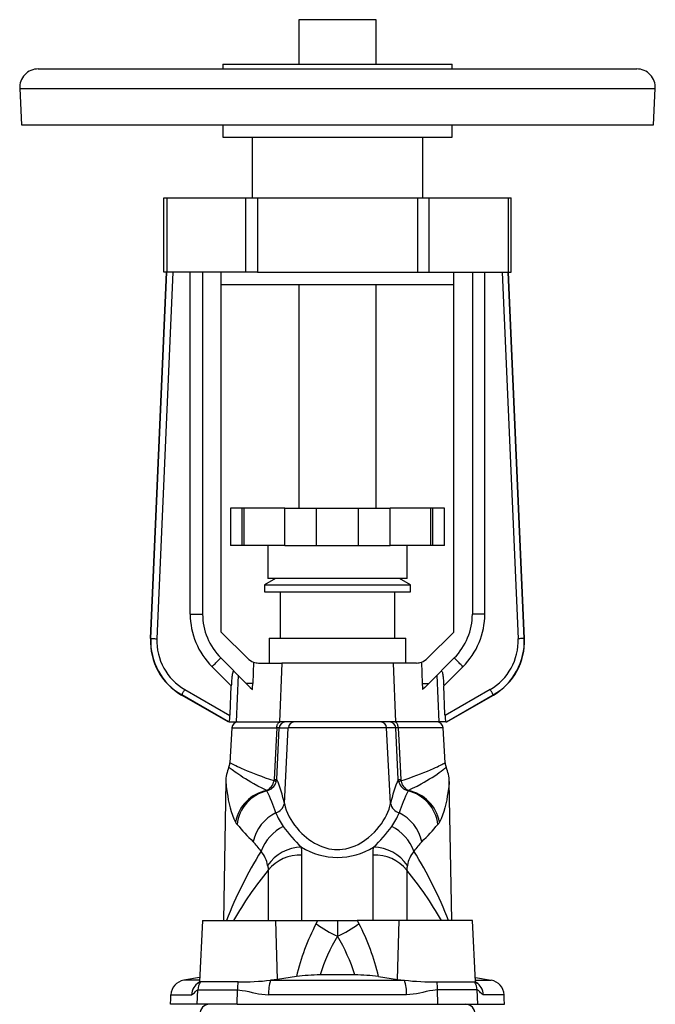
# Model space of a CAD drawing. Extents: x 72 to 690, y 44 to 1034.
# Tile 3 of 4: x 84 to 289, y 717 to 1034. Entities that reach past the tile are written whole.
import ezdxf

# ---------------------------------------------------------------- set-up
doc = ezdxf.new("R2010")
doc.units = 0
doc.layers.get('0').update_dxf_attribs({"linetype": 'CONTINUOUS'})

msp = doc.modelspace()

# ---------------------------------------------------------------- linework, layer by layer
at = {"color": 7, "linetype": 'CONTINUOUS'}
for p, q in [((174.14, 1034.02), (174.14, 1019.65)), ((186.64, 1034.02), (174.14, 1034.02)), ((199.14, 1034.02), (186.64, 1034.02)), ((199.14, 1019.65), (199.14, 1034.02)), ((149.64, 1019.65), (149.64, 1018.15)), ((149.64, 1019.65), (223.64, 1019.65)), ((223.64, 1018.15), (223.64, 1019.65)), ((90.14, 1018.15), (198.67, 1018.15)), ((198.67, 1018.15), (283.14, 1018.15)), ((84.15, 1011.84), (84.76, 1000.15)), ((84.15, 1011.84), (199.41, 1011.84)), ((199.41, 1011.84), (289.13, 1011.84)), ((288.52, 1000.15), (289.13, 1011.84)), ((84.76, 1000.15), (199.34, 1000.15)), ((149.64, 1000.15), (149.64, 996.15)), ((199.34, 1000.15), (288.52, 1000.15)), ((223.64, 996.15), (223.64, 1000.15)), ((149.64, 996.15), (223.64, 996.15)), ((159.14, 996.15), (159.14, 976.65)), ((214.14, 976.65), (214.14, 996.15)), ((130.64, 952.65), (130.64, 976.65)), ((130.64, 976.65), (131.59, 976.65)), ((131.59, 976.65), (157.04, 976.65)), ((131.59, 976.65), (131.59, 952.65)), ((157.04, 976.65), (160.83, 976.65)), ((157.04, 952.65), (157.04, 976.65)), ((160.83, 976.65), (212.45, 976.65)), ((160.83, 976.65), (160.83, 952.65)), ((212.45, 976.65), (216.24, 976.65)), ((212.45, 976.65), (212.45, 952.65)), ((216.24, 976.65), (241.68, 976.65)), ((216.24, 952.65), (216.24, 976.65)), ((241.68, 976.65), (242.64, 976.65)), ((241.68, 976.65), (241.68, 952.65)), ((242.64, 952.65), (242.64, 976.65)), ((126.34, 834.52), (131.5, 952.65)), ((126.42, 834.56), (131.57, 952.65)), ((133.57, 952.65), (128.41, 834.47)), ((131.59, 952.65), (130.64, 952.65)), ((157.04, 952.65), (131.59, 952.65)), ((139.14, 842.45), (139.14, 952.65)), ((143.14, 952.65), (143.14, 842.45)), ((149.14, 836.65), (149.14, 952.65)), ((160.83, 952.65), (157.04, 952.65)), ((160.83, 952.65), (212.45, 952.65)), ((212.45, 952.65), (216.24, 952.65)), ((216.24, 952.65), (241.68, 952.65)), ((224.14, 836.65), (224.14, 952.65)), ((230.14, 952.65), (230.14, 842.45)), ((234.14, 842.45), (234.14, 952.65)), ((239.71, 952.65), (244.87, 834.47)), ((241.68, 952.65), (242.64, 952.65)), ((246.86, 834.56), (241.71, 952.65)), ((246.94, 834.52), (241.78, 952.65)), ((149.14, 948.65), (224.14, 948.65)), ((174.14, 948.65), (174.14, 876.56)), ((199.14, 876.56), (199.14, 948.65)), ((152.14, 876.56), (152.14, 864.56)), ((155.87, 876.56), (152.14, 876.56)), ((156.57, 876.56), (155.87, 876.56)), ((155.87, 864.56), (155.87, 876.56)), ((169.64, 876.56), (156.57, 876.56)), ((156.57, 864.56), (156.57, 876.56)), ((169.64, 876.56), (179.89, 876.56)), ((169.64, 864.56), (169.64, 876.56)), ((179.89, 864.56), (179.89, 876.56)), ((179.89, 876.56), (193.39, 876.56)), ((193.39, 864.56), (193.39, 876.56)), ((193.39, 876.56), (203.64, 876.56)), ((216.71, 876.56), (203.64, 876.56)), ((203.64, 864.56), (203.64, 876.56)), ((217.41, 876.56), (216.71, 876.56)), ((216.71, 864.56), (216.71, 876.56)), ((221.14, 876.56), (217.41, 876.56)), ((217.41, 864.56), (217.41, 876.56)), ((221.14, 864.56), (221.14, 876.56)), ((155.87, 864.56), (152.14, 864.56)), ((156.57, 864.56), (155.87, 864.56)), ((169.64, 864.56), (156.57, 864.56)), ((164.14, 864.56), (164.14, 853.86)), ((169.64, 864.56), (179.89, 864.56)), ((179.89, 864.56), (193.39, 864.56)), ((193.39, 864.56), (203.64, 864.56)), ((216.71, 864.56), (203.64, 864.56)), ((209.14, 853.86), (209.14, 864.56)), ((217.41, 864.56), (216.71, 864.56)), ((221.14, 864.56), (217.41, 864.56)), ((166.6, 853.86), (163.14, 851.87)), ((209.14, 853.86), (164.14, 853.86)), ((210.14, 851.87), (206.68, 853.86)), ((163.14, 851.87), (163.14, 849.58)), ((163.14, 851.87), (210.14, 851.87)), ((210.14, 849.58), (210.14, 851.87)), ((163.14, 849.58), (210.14, 849.58)), ((168.19, 849.58), (168.19, 834.65)), ((205.09, 834.65), (205.09, 849.58)), ((139.14, 842.45), (143.14, 842.45)), ((234.14, 842.45), (230.14, 842.45)), ((157.67, 828.12), (149.14, 836.65)), ((215.6, 828.12), (224.14, 836.65)), ((126.34, 834.52), (126.42, 834.56)), ((164.64, 834.65), (164.64, 826.65)), ((164.64, 834.65), (208.64, 834.65)), ((208.64, 826.65), (208.64, 834.65)), ((246.94, 834.52), (246.86, 834.56)), ((152.38, 819.27), (146.17, 825.48)), ((149, 828.31), (157.2, 820.1)), ((159.53, 826.95), (159.31, 820.1)), ((161.21, 826.65), (168.73, 826.65)), ((168.73, 826.65), (167.96, 807.65)), ((204.55, 826.65), (168.73, 826.65)), ((212.07, 826.65), (204.55, 826.65)), ((204.55, 826.65), (205.32, 807.65)), ((213.75, 826.95), (213.97, 820.1)), ((224.28, 828.31), (216.08, 820.1)), ((220.9, 819.27), (227.11, 825.48)), ((154.56, 822.74), (153.95, 807.65)), ((218.72, 822.74), (219.33, 807.65)), ((159.31, 820.1), (157.2, 820.1)), ((213.97, 820.1), (216.08, 820.1)), ((136.39, 816.38), (136.32, 816.34)), ((151.36, 807.65), (136.32, 816.34)), ((151.5, 807.65), (136.39, 816.38)), ((137.39, 818.11), (151.96, 809.7)), ((235.89, 818.11), (221.32, 809.7)), ((221.77, 807.65), (236.89, 816.38)), ((221.92, 807.65), (236.96, 816.34)), ((236.89, 816.38), (236.96, 816.34)), ((151.5, 807.65), (151.36, 807.65)), ((151.74, 807.65), (151.5, 807.65)), ((151.74, 807.65), (153.95, 807.65)), ((153.95, 807.65), (167.96, 807.65)), ((205.32, 807.65), (167.96, 807.65)), ((219.33, 807.65), (205.32, 807.65)), ((221.54, 807.65), (219.33, 807.65)), ((221.54, 807.65), (221.77, 807.65)), ((221.77, 807.65), (221.92, 807.65)), ((152.54, 805.76), (151.95, 794.44)), ((152.54, 805.76), (167.04, 805.76)), ((167.06, 789.16), (167.86, 805.76)), ((167.86, 805.76), (170.78, 805.76)), ((169.53, 781.37), (170.78, 805.76)), ((202.49, 805.76), (170.78, 805.76)), ((203.75, 781.37), (202.49, 805.76)), ((205.42, 805.76), (202.49, 805.76)), ((206.22, 789.16), (205.42, 805.76)), ((220.74, 805.76), (206.24, 805.76)), ((221.33, 794.44), (220.74, 805.76)), ((150.6, 788.42), (149.82, 743.65)), ((223.46, 743.65), (222.68, 788.42)), ((163.88, 785.45), (163.87, 785.58)), ((209.4, 785.45), (209.41, 785.58)), ((175.16, 743.65), (175.16, 764.72)), ((198.12, 743.65), (198.12, 764.72)), ((164.3, 759.9), (164.3, 743.65)), ((208.98, 759.9), (208.98, 743.65)), ((143.14, 743.65), (142.1, 723.91)), ((143.14, 743.65), (166.74, 743.65)), ((166.74, 743.65), (180.29, 743.65)), ((167.31, 724.7), (166.74, 743.65)), ((179.77, 742.7), (180.29, 743.65)), ((180.29, 743.65), (186.64, 743.65)), ((186.64, 743.65), (186.64, 738.59)), ((186.64, 743.65), (192.99, 743.65)), ((206.54, 743.65), (192.99, 743.65)), ((192.99, 743.65), (193.51, 742.7)), ((205.97, 724.7), (206.54, 743.65)), ((230.14, 743.65), (206.54, 743.65)), ((231.17, 723.91), (230.14, 743.65)), ((142.18, 725.32), (137.03, 724.41)), ((142.13, 724.41), (137.03, 724.41)), ((142.45, 723.85), (142.45, 723.85)), ((154.55, 723.85), (154.55, 723.85)), ((165.06, 724.41), (208.22, 724.41)), ((173.4, 725.58), (167.31, 724.7)), ((199.88, 725.58), (205.97, 724.7)), ((218.73, 723.85), (218.73, 723.85)), ((230.83, 723.85), (230.83, 723.85)), ((231.1, 725.32), (236.24, 724.41)), ((231.15, 724.41), (236.24, 724.41)), ((141.35, 716.65), (141.58, 721.27)), ((141.58, 721.27), (141.58, 721.27)), ((154.3, 716.65), (154.35, 721.27)), ((154.35, 721.27), (154.35, 721.27)), ((218.93, 721.27), (218.93, 721.27)), ((218.98, 716.65), (218.93, 721.27)), ((231.69, 721.27), (231.69, 721.27)), ((231.93, 716.65), (231.69, 721.27)), ((132.91, 719.75), (139.61, 719.75)), ((208.85, 719.75), (164.43, 719.75)), ((240.37, 719.75), (233.67, 719.75)), ((141.35, 716.65), (132.75, 716.65)), ((154.3, 716.65), (141.35, 716.65)), ((154.3, 716.65), (218.98, 716.65)), ((218.98, 716.65), (231.93, 716.65)), ((231.93, 716.65), (240.53, 716.65))]:
    msp.add_line(p, q, dxfattribs=at)
for points in [[(126.42, 834.56), (126.44, 834.56), (126.5, 834.56), (126.59, 834.55), (126.71, 834.55), (126.85, 834.54), (127.02, 834.53), (127.22, 834.53), (127.43, 834.52), (127.66, 834.51), (127.91, 834.5), (128.16, 834.48), (128.41, 834.47)], [(246.86, 834.56), (246.84, 834.56), (246.78, 834.56), (246.69, 834.55), (246.57, 834.55), (246.43, 834.54), (246.25, 834.53), (246.06, 834.53), (245.84, 834.52), (245.61, 834.51), (245.37, 834.5), (245.12, 834.48), (244.87, 834.47)], [(146.17, 825.48), (146.41, 825.73), (146.66, 825.97), (146.9, 826.21), (147.14, 826.45), (147.36, 826.68), (147.58, 826.9), (147.79, 827.1), (147.99, 827.3), (148.17, 827.48), (148.34, 827.65), (148.49, 827.8), (148.62, 827.93), (148.73, 828.05), (148.83, 828.14), (148.9, 828.21), (148.95, 828.27), (148.99, 828.3), (149, 828.31)], [(227.11, 825.48), (226.86, 825.73), (226.62, 825.97), (226.38, 826.21), (226.14, 826.45), (225.91, 826.68), (225.7, 826.9), (225.49, 827.1), (225.29, 827.3), (225.11, 827.48), (224.94, 827.65), (224.79, 827.8), (224.66, 827.93), (224.55, 828.05), (224.45, 828.14), (224.38, 828.21), (224.32, 828.27), (224.29, 828.3), (224.28, 828.31)], [(153.3, 824.01), (153.2, 824.07), (153.1, 824.06), (153, 823.97), (152.91, 823.79), (152.83, 823.56), (152.76, 823.27), (152.7, 822.94), (152.64, 822.58), (152.59, 822.2), (152.53, 821.62), (152.48, 821.02), (152.44, 820.41), (152.41, 819.84), (152.38, 819.27)], [(219.98, 824.01), (220.08, 824.07), (220.18, 824.06), (220.28, 823.97), (220.37, 823.79), (220.45, 823.56), (220.52, 823.27), (220.58, 822.94), (220.64, 822.58), (220.68, 822.2), (220.74, 821.62), (220.8, 821.02), (220.84, 820.41), (220.87, 819.84), (220.9, 819.27)], [(151.96, 809.7), (151.97, 810.08), (152.38, 819.27)], [(157.2, 820.1), (157.86, 819.44), (158.52, 818.78), (159.18, 818.13)], [(216.08, 820.1), (215.42, 819.44), (214.76, 818.78), (214.1, 818.13)], [(221.32, 809.7), (221.3, 810.08), (220.9, 819.27)], [(136.39, 816.38), (136.4, 816.4), (136.43, 816.45), (136.48, 816.53), (136.54, 816.63), (136.61, 816.76), (136.7, 816.91), (136.79, 817.08), (136.9, 817.26), (137.02, 817.46), (137.14, 817.67), (137.26, 817.89), (137.39, 818.11)], [(236.89, 816.38), (236.87, 816.4), (236.85, 816.45), (236.8, 816.53), (236.74, 816.63), (236.67, 816.76), (236.58, 816.91), (236.49, 817.08), (236.38, 817.26), (236.26, 817.46), (236.14, 817.67), (236.02, 817.89), (235.89, 818.11)], [(167.04, 805.76), (167.05, 806.01), (167.09, 806.25), (167.14, 806.49), (167.21, 806.71), (167.3, 806.92), (167.39, 807.1), (167.51, 807.27), (167.63, 807.4), (167.76, 807.51), (167.9, 807.59), (168.04, 807.64), (168.19, 807.65)], [(206.24, 805.76), (206.22, 806.01), (206.19, 806.25), (206.14, 806.49), (206.07, 806.71), (205.98, 806.92), (205.88, 807.1), (205.77, 807.27), (205.65, 807.4), (205.52, 807.51), (205.38, 807.59), (205.24, 807.64), (205.09, 807.65)], [(167.04, 805.76), (166.85, 801.76), (166.26, 789.16)], [(206.24, 805.76), (206.43, 801.76), (207.02, 789.16)], [(166.18, 788.7), (164.79, 789.14), (163.46, 789.59), (162.19, 790.05), (160.98, 790.5), (159.83, 790.94), (158.76, 791.37), (157.64, 791.84), (156.62, 792.28), (155.69, 792.69), (155.03, 792.98), (154.44, 793.25), (153.9, 793.5), (153.43, 793.73), (152.98, 793.94), (152.61, 794.12), (152.32, 794.26), (152.12, 794.36), (151.99, 794.42), (151.95, 794.44), (151.95, 794.44)], [(207.1, 788.7), (208.47, 789.14), (209.79, 789.59), (211.05, 790.03), (212.27, 790.49), (213.43, 790.94), (214.52, 791.37), (215.63, 791.84), (216.66, 792.28), (217.59, 792.69), (218.24, 792.98), (218.84, 793.25), (219.37, 793.5), (219.85, 793.73), (220.29, 793.94), (220.66, 794.12), (220.95, 794.26), (221.16, 794.36), (221.29, 794.42), (221.33, 794.44), (221.33, 794.44)], [(163.87, 785.58), (162.39, 786.27), (160.99, 786.98), (159.66, 787.69), (158.71, 788.24), (157.8, 788.77), (156.94, 789.29), (156.14, 789.79), (155.43, 790.26), (154.77, 790.7), (154.16, 791.12), (153.61, 791.51), (153.12, 791.86), (152.7, 792.18), (152.38, 792.43), (152.11, 792.64), (151.9, 792.81), (151.75, 792.93), (151.65, 793.02), (151.61, 793.04), (151.61, 793.04)], [(209.41, 785.58), (210.88, 786.27), (212.29, 786.98), (213.61, 787.69), (214.57, 788.24), (215.48, 788.77), (216.34, 789.29), (217.14, 789.79), (217.99, 790.35), (218.77, 790.88), (219.46, 791.36), (220.07, 791.8), (220.58, 792.18), (220.9, 792.43), (221.17, 792.64), (221.38, 792.81), (221.53, 792.93), (221.63, 793.02), (221.66, 793.04), (221.66, 793.04)], [(150.6, 788.42), (150.61, 788.37), (150.62, 788.21), (150.65, 787.96), (150.68, 787.64), (150.73, 787.24), (150.78, 786.79), (150.86, 786.18), (150.95, 785.52), (151.05, 784.82), (151.22, 783.73), (151.43, 782.6), (151.7, 781.31), (152.01, 780.03), (152.36, 778.78), (152.77, 777.58), (153.23, 776.44), (153.74, 775.39)], [(166.26, 789.16), (166.23, 788.93), (166.18, 788.7)], [(166.88, 788.28), (167, 788.71), (167.06, 789.16)], [(206.4, 788.28), (206.28, 788.71), (206.22, 789.16)], [(207.02, 789.16), (207.04, 788.93), (207.1, 788.7)], [(222.68, 788.42), (222.67, 788.37), (222.66, 788.21), (222.63, 787.96), (222.6, 787.64), (222.55, 787.24), (222.5, 786.79), (222.42, 786.18), (222.33, 785.52), (222.23, 784.82), (222.06, 783.73), (221.85, 782.6), (221.58, 781.31), (221.27, 780.03), (220.91, 778.78), (220.51, 777.58), (220.05, 776.44), (219.54, 775.39)], [(169.53, 781.37), (169.76, 780.34), (170.1, 779.28), (170.54, 778.21), (171.07, 777.13), (171.59, 776.22), (172.17, 775.31), (172.81, 774.4), (173.53, 773.49), (174.3, 772.61), (175.14, 771.75), (175.86, 771.07), (176.63, 770.42), (177.44, 769.79), (178.3, 769.19), (179.21, 768.63), (180.16, 768.12), (181.04, 767.72), (181.96, 767.36), (182.91, 767.06), (183.88, 766.82), (184.79, 766.67), (185.71, 766.57), (186.64, 766.54), (187.43, 766.56), (188.22, 766.63), (189.29, 766.8), (190.35, 767.05), (191.37, 767.38), (192.34, 767.76), (193.29, 768.21), (194.2, 768.71), (195.07, 769.25), (195.89, 769.83), (196.66, 770.43), (197.63, 771.26), (198.52, 772.13), (199.35, 773.02), (200.11, 773.93), (200.8, 774.86), (201.42, 775.79), (201.99, 776.73), (202.49, 777.67), (202.91, 778.62), (203.27, 779.55), (203.55, 780.47), (203.75, 781.37)], [(153.74, 775.39), (153.98, 774.98), (154.25, 774.64)], [(219.54, 775.39), (219.3, 774.98), (219.03, 774.64)], [(175.16, 764.72), (175.12, 766.04), (175, 767.33)], [(198.12, 764.72), (198.16, 766.04), (198.28, 767.33)], [(164.09, 761.39), (164.23, 760.67), (164.3, 759.9)], [(209.19, 761.39), (209.05, 760.67), (208.98, 759.9)], [(142.1, 723.92), (142.01, 723.82), (141.9, 723.69), (141.81, 723.58), (141.74, 723.5), (141.68, 723.44), (141.65, 723.4), (141.64, 723.39), (141.64, 723.39)], [(142.45, 723.85), (142.23, 723.86), (142.12, 723.89), (142.12, 723.91)], [(154.55, 723.85), (153.68, 723.85), (152.83, 723.85), (151.58, 723.85), (150.37, 723.85), (149.21, 723.85), (148.12, 723.85), (147.1, 723.85), (146.16, 723.85), (145.3, 723.85), (144.54, 723.85), (143.87, 723.85), (143.31, 723.85), (142.84, 723.85), (142.49, 723.85), (142.45, 723.85)], [(167.31, 724.7), (166.22, 724.55), (165.06, 724.41)], [(192.27, 726.12), (185.46, 726.14), (181.01, 726.12)], [(205.97, 724.7), (207.06, 724.55), (208.22, 724.41)], [(218.73, 723.85), (219.6, 723.85), (220.45, 723.85), (221.7, 723.85), (222.91, 723.85), (224.07, 723.85), (225.16, 723.85), (226.17, 723.85), (227.12, 723.85), (227.97, 723.85), (228.74, 723.85), (229.4, 723.85), (229.97, 723.85), (230.43, 723.85), (230.79, 723.85), (230.83, 723.85)], [(230.83, 723.85), (231.04, 723.86), (231.16, 723.89), (231.16, 723.91)], [(231.64, 723.39), (231.64, 723.39), (231.62, 723.4), (231.59, 723.44), (231.54, 723.5), (231.48, 723.58), (231.39, 723.68), (231.28, 723.8), (231.17, 723.92)], [(139.61, 719.75), (139.8, 719.78), (140, 719.89), (140.25, 720.09), (140.51, 720.36), (140.78, 720.67), (140.98, 720.89), (141.18, 721.08), (141.38, 721.22), (141.58, 721.27)], [(141.58, 721.27), (141.85, 721.27), (142.19, 721.27), (142.61, 721.27), (143.1, 721.27), (143.65, 721.27), (144.27, 721.27), (145.13, 721.27), (146.07, 721.27), (146.89, 721.27), (147.77, 721.27), (148.7, 721.27), (149.67, 721.27), (150.67, 721.27), (151.86, 721.27), (153.09, 721.27), (154.35, 721.27)], [(154.35, 721.27), (155.14, 721.24), (155.93, 721.15), (156.99, 720.96), (158.04, 720.73), (159.09, 720.49), (160.14, 720.25), (161.2, 720.05), (162.27, 719.89), (163.34, 719.78), (164.43, 719.75)], [(218.93, 721.27), (218.14, 721.24), (217.34, 721.15), (216.29, 720.96), (215.24, 720.73), (214.19, 720.49), (213.14, 720.25), (212.08, 720.05), (211.01, 719.89), (209.93, 719.78), (208.85, 719.75)], [(231.69, 721.27), (231.43, 721.27), (231.09, 721.27), (230.67, 721.27), (230.18, 721.27), (229.63, 721.27), (229.01, 721.27), (228.15, 721.27), (227.21, 721.27), (226.39, 721.27), (225.51, 721.27), (224.58, 721.27), (223.61, 721.27), (222.61, 721.27), (221.42, 721.27), (220.19, 721.27), (218.93, 721.27)], [(233.67, 719.75), (233.48, 719.78), (233.28, 719.89), (233.03, 720.09), (232.77, 720.36), (232.5, 720.67), (232.3, 720.89), (232.1, 721.08), (231.9, 721.22), (231.69, 721.27)], [(132.75, 716.65), (132.84, 718.47), (132.91, 719.75)], [(240.53, 716.65), (240.44, 718.47), (240.37, 719.75)]]:
    msp.add_lwpolyline(points, dxfattribs=at)
for centre, radius, start, end in [((90.14, 1012.15), 6, 90, 183), ((283.14, 1012.15), 6, 357, 90), ((163.14, 842.45), 24, 180, 225), ((163.14, 842.45), 20, 180, 225), ((210.14, 842.45), 20, 315, 0), ((210.14, 842.45), 24, 315, 0), ((146.31, 833.65), 19.99, 177.497, 240.003), ((146.39, 833.69), 19.99, 177.5018, 239.9982), ((146.38, 833.69), 17.99, 177.4971, 240.0029), ((226.9, 833.69), 17.99, 299.9971, 2.5029), ((226.89, 833.69), 19.99, 300.0018, 2.4982), ((226.97, 833.65), 19.99, 299.997, 2.503), ((161.21, 831.65), 5, 225.0004, 250.3263), ((161.21, 831.65), 5, 250.3272, 269.9991), ((212.07, 831.65), 5, 270.0009, 289.6728), ((212.07, 831.65), 5, 289.6737, 314.9996), ((127.89, 821.12), 31.43, 354.5364, 358.148), ((245.39, 821.12), 31.43, 181.852, 185.4636), ((140.22, 809.91), 11.74, 348.9391, 358.9916), ((233.06, 809.91), 11.74, 181.0084, 191.0609), ((154.54, 805.65), 2, 90, 177), ((169.84, 805.67), 1.98, 90.4114, 177.4647), ((172.77, 805.67), 1.98, 90.4114, 177.4647), ((200.51, 805.67), 1.98, 2.5353, 89.5886), ((203.44, 805.67), 1.98, 2.5353, 89.5886), ((218.74, 805.65), 2, 3, 90), ((167.45, 795.98), 9.79, 87.6031, 92.3969), ((205.83, 795.98), 9.79, 87.6031, 92.3969), ((148.2, 794.6), 3.75, 335.5377, 357.6583), ((224.91, 794.55), 3.58, 181.6687, 204.8513), ((162.5, 788.23), 11.9, 156.1482, 179.1887), ((210.77, 788.23), 11.91, 0.9179, 23.8388), ((161.44, 789.79), 4.87, 299.9601, 347.0371), ((162.65, 789.76), 4.48, 285.8507, 340.7708), ((165.36, 786.54), 2.32, 49.0202, 69.333), ((166.66, 797.99), 8.84, 267.3972, 272.6028), ((125.16, 771.61), 45.43, 12.4042, 22.7185), ((248.12, 771.61), 45.43, 157.2815, 167.5958), ((206.62, 797.99), 8.84, 267.3972, 272.6028), ((207.91, 786.54), 2.32, 110.667, 130.9798), ((210.62, 789.76), 4.48, 199.2292, 254.1493), ((211.84, 789.79), 4.87, 192.9629, 240.0399), ((166.31, 773.02), 12.79, 101.0003, 169.3194), ((166.9, 773.06), 12.76, 103.7289, 172.8469), ((105.15, 757.08), 65.22, 19.0782, 25.7839), ((268.13, 757.08), 65.22, 154.2161, 160.9218), ((206.37, 773.06), 12.76, 7.1531, 76.2711), ((206.97, 773.02), 12.79, 10.6806, 78.9997), ((165.68, 782.16), 3.92, 286.3415, 348.4039), ((207.59, 782.16), 3.92, 191.5961, 253.6585), ((172.83, 766.04), 13.76, 116.0677, 167.3294), ((183.35, 784.41), 17.62, 199.9523, 216.2561), ((189.93, 784.41), 17.62, 323.7439, 340.0477), ((200.44, 766.04), 13.76, 12.6706, 63.9323), ((264.69, 871.53), 146.92, 221.2598, 224.2275), ((108.59, 871.53), 146.92, 315.7725, 318.7402), ((175.63, 761), 14.52, 116.5468, 159.8222), ((206.5, 800.92), 46.05, 215.7837, 226.8352), ((166.78, 800.92), 46.05, 313.1648, 324.2163), ((197.65, 761), 14.52, 20.1778, 63.4532), ((139.73, 749.69), 27.61, 36.2262, 44.5354), ((233.55, 749.69), 27.61, 135.4646, 143.7738), ((276.51, 694.82), 134.83, 148.129, 158.7642), ((154.45, 759.81), 9.77, 9.2998, 39.3713), ((175.37, 753.65), 13.68, 91.5718, 145.5556), ((186.64, 786.14), 22.13, 238.2501, 301.7499), ((197.91, 753.65), 13.68, 34.4444, 88.4282), ((218.83, 759.81), 9.77, 140.6287, 170.7002), ((96.77, 694.82), 134.83, 21.2358, 31.871), ((174.45, 751.67), 13.07, 86.8755, 140.9576), ((198.83, 751.67), 13.07, 39.0424, 93.1245), ((254.2, 686.01), 116.37, 140.5844, 150.3083), ((119.08, 686.01), 116.37, 29.6917, 39.4156), ((243.59, 709.22), 72.07, 152.3179, 166.8728), ((199.3, 767.58), 31.64, 231.8679, 246.4085), ((174.02, 767.51), 31.56, 293.5728, 308.1508), ((130.03, 709.34), 71.72, 13.0908, 27.7186), ((237.41, 708.17), 59.19, 149.0661, 162.3403), ((135.68, 708.08), 59.39, 17.6826, 30.911), ((137.9, 719.49), 5, 99.9994, 176.9997), ((144.61, 719.5), 5.01, 122.3918, 177.2276), ((146.65, 721.01), 5.07, 145.9893, 177.1115), ((146.65, 721.01), 5.07, 145.9891, 177.1116), ((173.02, 721.14), 18.67, 171.6591, 179.6095), ((173.02, 721.14), 18.67, 171.6592, 179.6099), ((154.65, 821.29), 97.44, 269.9406, 276.1357), ((176.03, 720.54), 11.63, 160.5661, 183.9162), ((181.32, 667.5), 58.62, 90.3009, 97.763), ((191.93, 667.12), 59, 82.2611, 89.675), ((218.63, 821.29), 97.44, 263.8643, 270.0594), ((197.25, 720.54), 11.63, 356.0838, 19.4339), ((200.26, 721.14), 18.67, 0.3905, 8.3409), ((200.26, 721.14), 18.67, 0.3901, 8.3408), ((226.63, 721.01), 5.07, 2.8885, 34.0107), ((226.63, 721.01), 5.07, 2.8884, 34.0109), ((228.67, 719.5), 5.01, 2.7724, 57.6091), ((235.38, 719.49), 5, 3.0003, 80.0006), ((145.3, 713.68), 2.97, 90.6301, 183.5347), ((227.98, 713.68), 2.97, 356.4653, 89.3699)]:
    msp.add_arc(centre, radius, start, end, dxfattribs=at)

doc.saveas('drawing.dxf')
